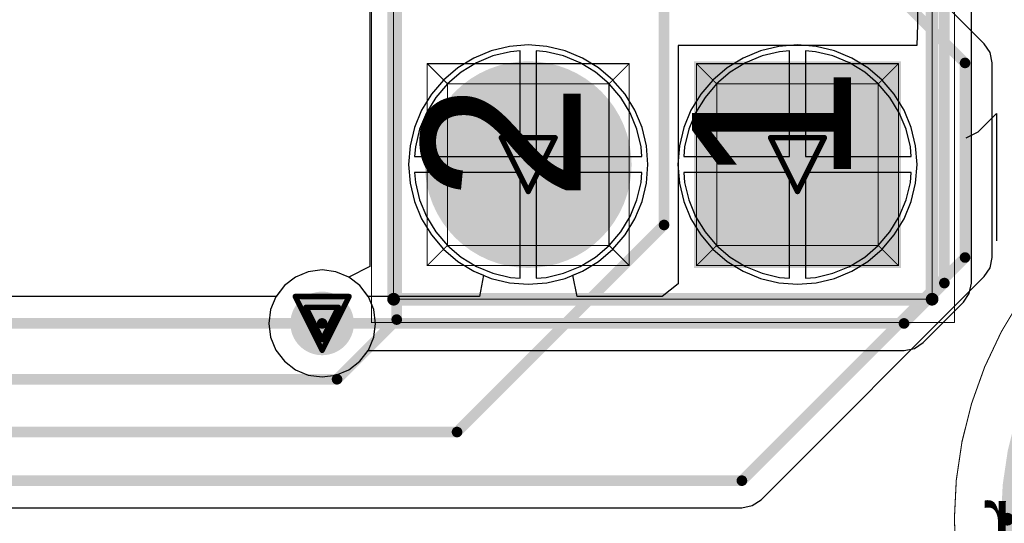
# Model space of a CAD drawing. Header units: millimetres. Extents: x 138 to 555, y 26 to 334.
# Tile 61 of 256: x 351.25 to 360.54, y 66.47 to 71.22. Entities that reach past the tile are written whole.
import ezdxf

# ---------------------------------------------------------------- set-up
doc = ezdxf.new("R2010")
doc.units = ezdxf.units.MM
for name, color, linetype in [('BottomLayer', 5, 'Continuous'), ('BottomOverlay', 54, 'Continuous'), ('BottomSolder', 6, 'Continuous'), ('DrillDrawing', 1, 'Continuous'), ('Mechanical20', 56, 'Continuous'), ('Mechanical21', 56, 'Continuous'), ('Mechanical27', 56, 'Continuous'), ('Mechanical30', 56, 'Continuous'), ('MidLayer1', 16, 'Continuous'), ('MidLayer2', 76, 'Continuous'), ('MidLayer3', 90, 'Continuous'), ('MidLayer4', 156, 'Continuous'), ('MultiLayer', 9, 'Continuous'), ('PadHoleLayer', 156, 'Continuous'), ('TopLayer', 1, 'Continuous'), ('TopOverlay', 2, 'Continuous'), ('TopSolder', 216, 'Continuous'), ('ViaHoleLayer', 16, 'Continuous')]:
    doc.layers.add(name, color=color, linetype=linetype)

# ---------------------------------------------------------------- blocks, each defined once
blk = doc.blocks.new('PTH_M1261_3005_N_3P5X6_M3_H14_B_489')
at = {"layer": 'BottomLayer', "const_width": 3}
blk.add_lwpolyline([(-1.5, 0, 1), (1.5, 0, 1)], format="xyb", close=True, dxfattribs=at)
at = {"layer": 'BottomOverlay'}
for points, const_width in [([(3.25, 0, 1), (-3.25, 0, 1)], 0.12), ([(-3.28, 0, 1), (-3.22, 0, 1)], 0.06), ([(3.22, 0, 1), (3.28, 0, 1)], 0.06)]:
    blk.add_lwpolyline(points, format="xyb", close=True, dxfattribs=dict(at, const_width=const_width))
at = {"layer": 'BottomSolder', "const_width": 3.05}
blk.add_lwpolyline([(-1.525, 0, 1), (1.525, 0, 1)], format="xyb", close=True, dxfattribs=at)
at = {"layer": 'Mechanical21'}
for points, const_width in [([(3.75, 0, 1), (-3.75, 0, 1)], 0.01), ([(-3.7525, 0, 1), (-3.7475, 0, 1)], 0.005), ([(3.7475, 0, 1), (3.7525, 0, 1)], 0.005)]:
    blk.add_lwpolyline(points, format="xyb", close=True, dxfattribs=dict(at, const_width=const_width))
at = {"layer": 'Mechanical30'}
for points, const_width in [([(2.5005, 0, 1), (-2.5005, 0, 1)], 0.01), ([(2.25, 0, 1), (-2.25, 0, 1)], 0.01), ([(-0.9525, 2.25, 1), (-0.9475, 2.25, 1)], 0.005), ([(-0.9525, 2.25, 1), (-0.9475, 2.25, 1)], 0.005), ([(0.9475, 2.25, 1), (0.9525, 2.25, 1)], 0.005), ([(0.9475, 2.25, 1), (0.9525, 2.25, 1)], 0.005), ([(-2.2525, 0.95, 1), (-2.2475, 0.95, 1)], 0.005), ([(-2.2525, 0.95, 1), (-2.2475, 0.95, 1)], 0.005), ([(2.2475, 0.95, 1), (2.2525, 0.95, 1)], 0.005), ([(2.2475, 0.95, 1), (2.2525, 0.95, 1)], 0.005), ([(-2.503, 0, 1), (-2.498, 0, 1)], 0.005), ([(-2.2525, 0, 1), (-2.2475, 0, 1)], 0.005), ([(2.2475, 0, 1), (2.2525, 0, 1)], 0.005), ([(2.498, 0, 1), (2.503, 0, 1)], 0.005), ([(-2.2525, -0.95, 1), (-2.2475, -0.95, 1)], 0.005), ([(-2.2525, -0.95, 1), (-2.2475, -0.95, 1)], 0.005), ([(2.2475, -0.95, 1), (2.2525, -0.95, 1)], 0.005), ([(2.2475, -0.95, 1), (2.2525, -0.95, 1)], 0.005), ([(-0.9525, -2.25, 1), (-0.9475, -2.25, 1)], 0.005), ([(-0.9525, -2.25, 1), (-0.9475, -2.25, 1)], 0.005), ([(-0.0025, -2.25, 1), (0.0025, -2.25, 1)], 0.005), ([(-0.0025, -2.25, 1), (0.0025, -2.25, 1)], 0.005), ([(0.9475, -2.25, 1), (0.9525, -2.25, 1)], 0.005), ([(0.9475, -2.25, 1), (0.9525, -2.25, 1)], 0.005)]:
    blk.add_lwpolyline(points, format="xyb", close=True, dxfattribs=dict(at, const_width=const_width))
at = {"layer": 'Mechanical30', "const_width": 0.01}
for points in [[(-0.95, 2.25), (-2.25, 0.95)], [(0.95, 2.25), (-0.95, 2.25)], [(2.25, 0.95), (0.95, 2.25)], [(-2.25, 0.95), (-2.25, -0.95)], [(2.25, 0.95), (2.25, -0.95)], [(-0.95, -2.25), (-2.25, -0.95)], [(2.25, -0.95), (0.95, -2.25)], [(0, -2.25), (-0.95, -2.25)], [(0.95, -2.25), (0, -2.25)]]:
    blk.add_lwpolyline(points, dxfattribs=at)
at = {"layer": 'MidLayer1', "const_width": 3}
blk.add_lwpolyline([(-1.5, 0, 1), (1.5, 0, 1)], format="xyb", close=True, dxfattribs=at)
at = {"layer": 'MidLayer2', "const_width": 3}
blk.add_lwpolyline([(-1.5, 0, 1), (1.5, 0, 1)], format="xyb", close=True, dxfattribs=at)
at = {"layer": 'MidLayer3', "const_width": 3}
blk.add_lwpolyline([(-1.5, 0, 1), (1.5, 0, 1)], format="xyb", close=True, dxfattribs=at)
at = {"layer": 'MidLayer4', "const_width": 3}
blk.add_lwpolyline([(-1.5, 0, 1), (1.5, 0, 1)], format="xyb", close=True, dxfattribs=at)
at = {"layer": 'MultiLayer', "const_width": 3}
blk.add_lwpolyline([(-1.5, 0, 1), (1.5, 0, 1)], format="xyb", close=True, dxfattribs=at)
at = {"layer": 'PadHoleLayer', "const_width": 1.75}
blk.add_lwpolyline([(-0.875, 0, 1), (0.875, 0, 1)], format="xyb", close=True, dxfattribs=at)
at = {"layer": 'TopLayer', "const_width": 3}
blk.add_lwpolyline([(-1.5, 0, 1), (1.5, 0, 1)], format="xyb", close=True, dxfattribs=at)
at = {"layer": 'TopSolder', "const_width": 3.05}
blk.add_lwpolyline([(-1.525, 0, 1), (1.525, 0, 1)], format="xyb", close=True, dxfattribs=at)
blk = doc.blocks.new('CON_SAMTEC_TSW_120_07_G_D_933')
at = {"layer": 'BottomLayer', "const_width": 0.925}
blk.add_lwpolyline([(-24.5925, 1.27, 1), (-23.6675, 1.27, 1)], format="xyb", close=True, dxfattribs=at)
at = {"layer": 'BottomLayer'}
blk.add_solid([(-25.055, -2.195), (-23.205, -2.195), (-25.055, -0.345), (-23.205, -0.345)], dxfattribs=at)
at = {"layer": 'BottomSolder', "const_width": 0.975}
blk.add_lwpolyline([(-24.6175, 1.27, 1), (-23.6425, 1.27, 1)], format="xyb", close=True, dxfattribs=at)
at = {"layer": 'BottomSolder'}
blk.add_solid([(-25.105, -2.245), (-23.155, -2.245), (-25.105, -0.295), (-23.155, -0.295)], dxfattribs=at)
at = {"layer": 'Mechanical20', "const_width": 0.01}
for points in [[(-25.62, 2.75), (-25.62, -2.75)], [(-25.62, 2.75), (25.62, 2.75)], [(-25.62, -2.75), (25.62, -2.75)]]:
    blk.add_lwpolyline(points, dxfattribs=at)
at = {"layer": 'Mechanical20', "const_width": 0.005}
for points in [[(-25.6225, 2.75, 1), (-25.6175, 2.75, 1)], [(-25.6225, 2.75, 1), (-25.6175, 2.75, 1)], [(-25.6225, -2.75, 1), (-25.6175, -2.75, 1)], [(-25.6225, -2.75, 1), (-25.6175, -2.75, 1)]]:
    blk.add_lwpolyline(points, format="xyb", close=True, dxfattribs=at)
at = {"layer": 'Mechanical27', "const_width": 0.01}
for points in [[(-25.4, 2.54), (25.4, 2.54)], [(-25.4, 2.54), (-25.4, -2.54)], [(-25.0825, 2.2225), (-25.0825, 0.3175)], [(-25.0825, 2.2225), (-23.1775, 2.2225)], [(-25.0825, 2.2225), (-24.892, 2.032)], [(-23.1775, 2.2225), (-23.368, 2.032)], [(-23.1775, 2.2225), (-23.1775, 0.3175)], [(-24.892, 2.032), (-23.368, 2.032)], [(-24.892, 2.032), (-24.892, 0.508)], [(-23.368, 2.032), (-23.368, 0.508)], [(-24.892, 0.508), (-25.0825, 0.3175)], [(-24.892, 0.508), (-23.368, 0.508)], [(-23.368, 0.508), (-23.1775, 0.3175)], [(-25.0825, 0.3175), (-23.1775, 0.3175)], [(-25.0825, -0.3175), (-24.892, -0.508)], [(-25.0825, -0.3175), (-23.1775, -0.3175)], [(-25.0825, -0.3175), (-25.0825, -2.2225)], [(-23.1775, -0.3175), (-23.368, -0.508)], [(-23.1775, -0.3175), (-23.1775, -2.2225)], [(-24.892, -0.508), (-24.892, -2.032)], [(-24.892, -0.508), (-23.368, -0.508)], [(-23.368, -0.508), (-23.368, -2.032)], [(-24.892, -2.032), (-25.0825, -2.2225)], [(-24.892, -2.032), (-23.368, -2.032)], [(-23.368, -2.032), (-23.1775, -2.2225)], [(-25.0825, -2.2225), (-23.1775, -2.2225)], [(-25.4, -2.54), (25.4, -2.54)]]:
    blk.add_lwpolyline(points, dxfattribs=at)
at = {"layer": 'Mechanical27', "const_width": 0.005}
for points in [[(-25.4025, 2.54, 1), (-25.3975, 2.54, 1)], [(-25.4025, 2.54, 1), (-25.3975, 2.54, 1)], [(-25.085, 2.2225, 1), (-25.08, 2.2225, 1)], [(-25.085, 2.2225, 1), (-25.08, 2.2225, 1)], [(-25.085, 2.2225, 1), (-25.08, 2.2225, 1)], [(-23.18, 2.2225, 1), (-23.175, 2.2225, 1)], [(-23.18, 2.2225, 1), (-23.175, 2.2225, 1)], [(-23.18, 2.2225, 1), (-23.175, 2.2225, 1)], [(-24.8945, 2.032, 1), (-24.8895, 2.032, 1)], [(-24.8945, 2.032, 1), (-24.8895, 2.032, 1)], [(-24.8945, 2.032, 1), (-24.8895, 2.032, 1)], [(-23.3705, 2.032, 1), (-23.3655, 2.032, 1)], [(-23.3705, 2.032, 1), (-23.3655, 2.032, 1)], [(-23.3705, 2.032, 1), (-23.3655, 2.032, 1)], [(-24.8945, 0.508, 1), (-24.8895, 0.508, 1)], [(-24.8945, 0.508, 1), (-24.8895, 0.508, 1)], [(-24.8945, 0.508, 1), (-24.8895, 0.508, 1)], [(-23.3705, 0.508, 1), (-23.3655, 0.508, 1)], [(-23.3705, 0.508, 1), (-23.3655, 0.508, 1)], [(-23.3705, 0.508, 1), (-23.3655, 0.508, 1)], [(-25.085, 0.3175, 1), (-25.08, 0.3175, 1)], [(-25.085, 0.3175, 1), (-25.08, 0.3175, 1)], [(-25.085, 0.3175, 1), (-25.08, 0.3175, 1)], [(-23.18, 0.3175, 1), (-23.175, 0.3175, 1)], [(-23.18, 0.3175, 1), (-23.175, 0.3175, 1)], [(-23.18, 0.3175, 1), (-23.175, 0.3175, 1)], [(-25.085, -0.3175, 1), (-25.08, -0.3175, 1)], [(-25.085, -0.3175, 1), (-25.08, -0.3175, 1)], [(-25.085, -0.3175, 1), (-25.08, -0.3175, 1)], [(-23.18, -0.3175, 1), (-23.175, -0.3175, 1)], [(-23.18, -0.3175, 1), (-23.175, -0.3175, 1)], [(-23.18, -0.3175, 1), (-23.175, -0.3175, 1)], [(-24.8945, -0.508, 1), (-24.8895, -0.508, 1)], [(-24.8945, -0.508, 1), (-24.8895, -0.508, 1)], [(-24.8945, -0.508, 1), (-24.8895, -0.508, 1)], [(-23.3705, -0.508, 1), (-23.3655, -0.508, 1)], [(-23.3705, -0.508, 1), (-23.3655, -0.508, 1)], [(-23.3705, -0.508, 1), (-23.3655, -0.508, 1)], [(-24.8945, -2.032, 1), (-24.8895, -2.032, 1)], [(-24.8945, -2.032, 1), (-24.8895, -2.032, 1)], [(-24.8945, -2.032, 1), (-24.8895, -2.032, 1)], [(-23.3705, -2.032, 1), (-23.3655, -2.032, 1)], [(-23.3705, -2.032, 1), (-23.3655, -2.032, 1)], [(-23.3705, -2.032, 1), (-23.3655, -2.032, 1)], [(-25.085, -2.2225, 1), (-25.08, -2.2225, 1)], [(-25.085, -2.2225, 1), (-25.08, -2.2225, 1)], [(-25.085, -2.2225, 1), (-25.08, -2.2225, 1)], [(-23.18, -2.2225, 1), (-23.175, -2.2225, 1)], [(-23.18, -2.2225, 1), (-23.175, -2.2225, 1)], [(-23.18, -2.2225, 1), (-23.175, -2.2225, 1)], [(-25.4025, -2.54, 1), (-25.3975, -2.54, 1)], [(-25.4025, -2.54, 1), (-25.3975, -2.54, 1)]]:
    blk.add_lwpolyline(points, format="xyb", close=True, dxfattribs=at)
at = {"layer": 'MidLayer1', "const_width": 0.925}
for points in [[(-24.5925, 1.27, 1), (-23.6675, 1.27, 1)], [(-24.5925, -1.27, 1), (-23.6675, -1.27, 1)]]:
    blk.add_lwpolyline(points, format="xyb", close=True, dxfattribs=at)
at = {"layer": 'MidLayer2', "const_width": 0.925}
for points in [[(-24.5925, 1.27, 1), (-23.6675, 1.27, 1)], [(-24.5925, -1.27, 1), (-23.6675, -1.27, 1)]]:
    blk.add_lwpolyline(points, format="xyb", close=True, dxfattribs=at)
at = {"layer": 'MidLayer3', "const_width": 0.925}
for points in [[(-24.5925, 1.27, 1), (-23.6675, 1.27, 1)], [(-24.5925, -1.27, 1), (-23.6675, -1.27, 1)]]:
    blk.add_lwpolyline(points, format="xyb", close=True, dxfattribs=at)
at = {"layer": 'MidLayer4', "const_width": 0.925}
for points in [[(-24.5925, 1.27, 1), (-23.6675, 1.27, 1)], [(-24.5925, -1.27, 1), (-23.6675, -1.27, 1)]]:
    blk.add_lwpolyline(points, format="xyb", close=True, dxfattribs=at)
at = {"layer": 'MultiLayer', "const_width": 0.925}
blk.add_lwpolyline([(-24.5925, 1.27, 1), (-23.6675, 1.27, 1)], format="xyb", close=True, dxfattribs=at)
at = {"layer": 'PadHoleLayer', "const_width": 0.5}
for points in [[(-24.38, 1.27, 1), (-23.88, 1.27, 1)], [(-24.38, -1.27, 1), (-23.88, -1.27, 1)]]:
    blk.add_lwpolyline(points, format="xyb", close=True, dxfattribs=at)
at = {"layer": 'TopLayer', "const_width": 0.925}
blk.add_lwpolyline([(-24.5925, 1.27, 1), (-23.6675, 1.27, 1)], format="xyb", close=True, dxfattribs=at)
at = {"layer": 'TopLayer'}
blk.add_solid([(-25.055, -2.195), (-23.205, -2.195), (-25.055, -0.345), (-23.205, -0.345)], dxfattribs=at)
at = {"layer": 'TopOverlay'}
for p, q in [((-23.877, -2.8605), (-23.8199, -2.9748)), ((-23.8199, -2.9748), (-23.6485, -3.1462)), ((-23.6485, -3.1462), (-24.8482, -3.1462))]:
    blk.add_line(p, q, dxfattribs=at)
at = {"layer": 'TopOverlay', "const_width": 0.12}
for points in [[(-25.4, 2.54), (25.4, 2.54)], [(-25.4, 2.54), (-25.4, -2.54)], [(-25.4, -2.54), (25.4, -2.54)]]:
    blk.add_lwpolyline(points, dxfattribs=at)
at = {"layer": 'TopOverlay', "const_width": 0.06}
for points in [[(-25.43, 2.54, 1), (-25.37, 2.54, 1)], [(-25.43, 2.54, 1), (-25.37, 2.54, 1)], [(-25.43, -2.54, 1), (-25.37, -2.54, 1)], [(-25.43, -2.54, 1), (-25.37, -2.54, 1)]]:
    blk.add_lwpolyline(points, format="xyb", close=True, dxfattribs=at)
at = {"layer": 'TopSolder', "const_width": 0.975}
blk.add_lwpolyline([(-24.6175, 1.27, 1), (-23.6425, 1.27, 1)], format="xyb", close=True, dxfattribs=at)
at = {"layer": 'TopSolder'}
blk.add_solid([(-25.105, -2.245), (-23.155, -2.245), (-25.105, -0.295), (-23.155, -0.295)], dxfattribs=at)
at = {"layer": 'Mechanical27'}
for s, p in [('2', (-24.475, 0.775)), ('1', (-24.325, -1.775))]:
    blk.add_text(s, height=1.5, dxfattribs=at).set_placement(p)

msp = doc.modelspace()

# ---------------------------------------------------------------- linework, layer by layer
at = {"layer": 'BottomLayer'}
for p, q in [((360.231, 68.7349), (360.231, 81.1668)), ((359.7212, 71.7017), (359.7212, 71.175)), ((359.7212, 71.175), (359.7155, 70.9774)), ((355.8739, 70.967), (355.7017, 70.9256)), ((356.0505, 70.9809), (355.8739, 70.967)), ((356.227, 70.967), (356.0505, 70.9809)), ((356.3992, 70.9256), (356.227, 70.967)), ((359.7155, 70.9774), (357.4655, 70.9774)), ((357.4655, 70.9774), (357.4655, 68.7274)), ((355.7017, 70.9256), (355.5381, 70.8579)), ((356.5628, 70.8579), (356.3992, 70.9256)), ((355.5381, 70.8579), (355.3872, 70.7653)), ((356.7138, 70.7653), (356.5628, 70.8579)), ((355.3872, 70.7653), (355.2525, 70.6503)), ((356.8484, 70.6503), (356.7138, 70.7653)), ((355.2525, 70.6503), (355.1375, 70.5157)), ((356.9634, 70.5157), (356.8484, 70.6503)), ((355.1375, 70.5157), (355.045, 70.3647)), ((357.0559, 70.3647), (356.9634, 70.5157)), ((355.045, 70.3647), (354.9772, 70.2011)), ((357.1237, 70.2011), (357.0559, 70.3647)), ((354.9772, 70.2011), (354.9359, 70.0289)), ((357.165, 70.0289), (357.1237, 70.2011)), ((354.9359, 70.0289), (354.922, 69.8524)), ((357.1789, 69.8524), (357.165, 70.0289)), ((354.922, 69.8524), (354.9359, 69.6759)), ((357.165, 69.6759), (357.1789, 69.8524)), ((354.9359, 69.6759), (354.9772, 69.5037)), ((357.1237, 69.5037), (357.165, 69.6759)), ((354.9772, 69.5037), (355.045, 69.3401)), ((357.0559, 69.3401), (357.1237, 69.5037)), ((355.045, 69.3401), (355.1375, 69.1891)), ((356.9634, 69.1891), (357.0559, 69.3401)), ((355.1375, 69.1891), (355.2525, 69.0544)), ((356.8484, 69.0544), (356.9634, 69.1891)), ((355.2525, 69.0544), (355.3872, 68.9394)), ((356.7138, 68.9394), (356.8484, 69.0544)), ((355.3872, 68.9394), (355.5381, 68.8469)), ((356.5628, 68.8469), (356.7138, 68.9394)), ((353.9757, 68.8413), (353.854, 68.7909)), ((354.1062, 68.8585), (353.9757, 68.8413)), ((354.2367, 68.8413), (354.1062, 68.8585)), ((354.3584, 68.7909), (354.2367, 68.8413)), ((355.5381, 68.8469), (355.6295, 68.8091)), ((356.4714, 68.8091), (356.5628, 68.8469)), ((353.854, 68.7909), (353.7496, 68.7108)), ((354.4628, 68.7108), (354.3584, 68.7909)), ((355.6295, 68.8091), (355.5897, 68.6091)), ((356.5112, 68.6091), (356.4714, 68.8091)), ((353.7496, 68.7108), (353.6695, 68.6063)), ((354.5409, 68.6091), (354.4628, 68.7108)), ((357.4655, 68.7274), (357.3145, 68.6091)), ((360.2116, 68.6374), (360.231, 68.7349)), ((353.6695, 68.6063), (353.6191, 68.4847)), ((355.5897, 68.6091), (354.5409, 68.6091)), ((357.3145, 68.6091), (356.5112, 68.6091)), ((359.7756, 68.1739), (360.1563, 68.5547)), ((360.1563, 68.5547), (360.2116, 68.6374)), ((353.6191, 68.4847), (353.6019, 68.3542)), ((353.6019, 68.3542), (353.6191, 68.2237)), ((353.6191, 68.2237), (353.6695, 68.102)), ((353.6695, 68.102), (353.7496, 67.9976)), ((354.4628, 67.9976), (354.5409, 68.0993)), ((354.5409, 68.0993), (359.5954, 68.0993)), ((359.5954, 68.0993), (359.6929, 68.1187)), ((359.6929, 68.1187), (359.7756, 68.1739)), ((353.7496, 67.9976), (353.854, 67.9174)), ((354.3584, 67.9174), (354.4628, 67.9976)), ((353.854, 67.9174), (353.9757, 67.867)), ((354.2367, 67.867), (354.3584, 67.9174)), ((353.9757, 67.867), (354.1062, 67.8499)), ((354.1062, 67.8499), (354.2367, 67.867))]:
    msp.add_line(p, q, dxfattribs=at)
at = {"layer": 'BottomLayer', "const_width": 0.1}
for points in [[(359.9761, 68.7349), (359.9761, 81.1668)], [(359.5954, 68.3542), (359.9761, 68.7349)], [(354.1062, 68.3542), (359.5954, 68.3542)]]:
    msp.add_lwpolyline(points, dxfattribs=at)
at = {"layer": 'BottomLayer'}
for points, const_width in [([(359.9511, 68.7349, 1), (360.0011, 68.7349, 1)], 0.05), ([(359.9511, 68.7349, 1), (360.0011, 68.7349, 1)], 0.05), ([(353.9562, 68.3542, 1), (354.2562, 68.3542, 1)], 0.3), ([(354.0812, 68.3542, 1), (354.1312, 68.3542, 1)], 0.05), ([(359.5704, 68.3542, 1), (359.6204, 68.3542, 1)], 0.05), ([(359.5704, 68.3542, 1), (359.6204, 68.3542, 1)], 0.05)]:
    msp.add_lwpolyline(points, format="xyb", close=True, dxfattribs=dict(at, const_width=const_width))
at = {"layer": 'DrillDrawing', "const_width": 0.0508}
for points in [[(355.7965, 70.1064), (356.3045, 70.1064)], [(355.7965, 70.1064), (356.0505, 69.5984)], [(356.0505, 69.5984), (356.3045, 70.1064)], [(358.3365, 70.1064), (358.8445, 70.1064)], [(358.3365, 70.1064), (358.5905, 69.5984)], [(358.5905, 69.5984), (358.8445, 70.1064)], [(353.8522, 68.6082), (354.3602, 68.6082)], [(353.8522, 68.6082), (354.1062, 68.1002)], [(354.1062, 68.1002), (354.3602, 68.6082)], [(353.9538, 68.5066), (354.2586, 68.5066)], [(353.9538, 68.5066), (354.1062, 68.2018)], [(354.1062, 68.2018), (354.2586, 68.5066)]]:
    msp.add_lwpolyline(points, dxfattribs=at)
at = {"layer": 'DrillDrawing', "const_width": 0.0254}
for points in [[(355.7838, 70.1064, 1), (355.8092, 70.1064, 1)], [(355.7838, 70.1064, 1), (355.8092, 70.1064, 1)], [(356.2918, 70.1064, 1), (356.3172, 70.1064, 1)], [(356.2918, 70.1064, 1), (356.3172, 70.1064, 1)], [(358.3238, 70.1064, 1), (358.3492, 70.1064, 1)], [(358.3238, 70.1064, 1), (358.3492, 70.1064, 1)], [(358.8318, 70.1064, 1), (358.8572, 70.1064, 1)], [(358.8318, 70.1064, 1), (358.8572, 70.1064, 1)], [(356.0378, 69.5984, 1), (356.0632, 69.5984, 1)], [(356.0378, 69.5984, 1), (356.0632, 69.5984, 1)], [(358.5778, 69.5984, 1), (358.6032, 69.5984, 1)], [(358.5778, 69.5984, 1), (358.6032, 69.5984, 1)], [(353.8395, 68.6082, 1), (353.8649, 68.6082, 1)], [(353.8395, 68.6082, 1), (353.8649, 68.6082, 1)], [(354.3475, 68.6082, 1), (354.3729, 68.6082, 1)], [(354.3475, 68.6082, 1), (354.3729, 68.6082, 1)], [(353.9411, 68.5066, 1), (353.9665, 68.5066, 1)], [(353.9411, 68.5066, 1), (353.9665, 68.5066, 1)], [(354.2459, 68.5066, 1), (354.2713, 68.5066, 1)], [(354.2459, 68.5066, 1), (354.2713, 68.5066, 1)], [(354.0935, 68.2018, 1), (354.1189, 68.2018, 1)], [(354.0935, 68.2018, 1), (354.1189, 68.2018, 1)], [(354.0935, 68.1002, 1), (354.1189, 68.1002, 1)], [(354.0935, 68.1002, 1), (354.1189, 68.1002, 1)]]:
    msp.add_lwpolyline(points, format="xyb", close=True, dxfattribs=at)
at = {"layer": 'MidLayer1'}
for p, q in [((358.4139, 70.967), (358.2417, 70.9256)), ((358.5905, 70.9809), (358.4139, 70.967)), ((358.767, 70.967), (358.5905, 70.9809)), ((358.9392, 70.9256), (358.767, 70.967)), ((355.7172, 70.8779), (355.5609, 70.8132)), ((355.8818, 70.9174), (355.7172, 70.8779)), ((355.9755, 70.9248), (355.8818, 70.9174)), ((355.9755, 69.9274), (355.9755, 70.9248)), ((356.2191, 70.9174), (356.1255, 70.9248)), ((356.1255, 70.9248), (356.1255, 69.9274)), ((356.3837, 70.8779), (356.2191, 70.9174)), ((356.54, 70.8132), (356.3837, 70.8779)), ((358.2417, 70.9256), (358.0781, 70.8579)), ((359.1028, 70.8579), (358.9392, 70.9256)), ((355.5609, 70.8132), (355.4166, 70.7248)), ((356.6843, 70.7248), (356.54, 70.8132)), ((358.0781, 70.8579), (357.9272, 70.7653)), ((359.2538, 70.7653), (359.1028, 70.8579)), ((355.4166, 70.7248), (355.288, 70.6149)), ((356.8129, 70.6149), (356.6843, 70.7248)), ((357.9272, 70.7653), (357.7925, 70.6503)), ((359.3884, 70.6503), (359.2538, 70.7653)), ((355.288, 70.6149), (355.1781, 70.4862)), ((356.9228, 70.4862), (356.8129, 70.6149)), ((357.7925, 70.6503), (357.6775, 70.5157)), ((359.5034, 70.5157), (359.3884, 70.6503)), ((357.6775, 70.5157), (357.585, 70.3647)), ((359.5959, 70.3647), (359.5034, 70.5157)), ((355.1781, 70.4862), (355.0897, 70.3419)), ((357.0112, 70.3419), (356.9228, 70.4862)), ((355.0897, 70.3419), (355.0249, 70.1856)), ((357.076, 70.1856), (357.0112, 70.3419)), ((357.585, 70.3647), (357.5172, 70.2011)), ((359.6637, 70.2011), (359.5959, 70.3647)), ((355.0249, 70.1856), (354.9854, 70.0211)), ((357.1155, 70.0211), (357.076, 70.1856)), ((357.5172, 70.2011), (357.4759, 70.0289)), ((359.705, 70.0289), (359.6637, 70.2011)), ((354.9854, 70.0211), (354.978, 69.9274)), ((357.1229, 69.9274), (357.1155, 70.0211)), ((357.4759, 70.0289), (357.462, 69.8524)), ((359.7189, 69.8524), (359.705, 70.0289)), ((354.978, 69.9274), (355.9755, 69.9274)), ((356.1255, 69.9274), (357.1229, 69.9274)), ((357.462, 69.8524), (357.4759, 69.6759)), ((359.705, 69.6759), (359.7189, 69.8524)), ((355.9755, 69.7774), (354.978, 69.7774)), ((354.978, 69.7774), (354.9854, 69.6837)), ((355.9755, 68.78), (355.9755, 69.7774)), ((357.1229, 69.7774), (356.1255, 69.7774)), ((356.1255, 69.7774), (356.1255, 68.78)), ((357.1155, 69.6837), (357.1229, 69.7774)), ((354.9854, 69.6837), (355.0249, 69.5192)), ((357.076, 69.5192), (357.1155, 69.6837)), ((357.4759, 69.6759), (357.5172, 69.5037)), ((359.6637, 69.5037), (359.705, 69.6759)), ((355.0249, 69.5192), (355.0897, 69.3628)), ((357.0112, 69.3628), (357.076, 69.5192)), ((357.5172, 69.5037), (357.585, 69.3401)), ((359.5959, 69.3401), (359.6637, 69.5037)), ((355.0897, 69.3628), (355.1781, 69.2186)), ((356.9228, 69.2186), (357.0112, 69.3628)), ((357.585, 69.3401), (357.6775, 69.1891)), ((359.5034, 69.1891), (359.5959, 69.3401)), ((355.1781, 69.2186), (355.288, 69.0899)), ((356.8129, 69.0899), (356.9228, 69.2186)), ((357.6775, 69.1891), (357.7925, 69.0544)), ((359.3884, 69.0544), (359.5034, 69.1891)), ((355.288, 69.0899), (355.4166, 68.98)), ((356.6843, 68.98), (356.8129, 69.0899)), ((357.7925, 69.0544), (357.9272, 68.9394)), ((359.2538, 68.9394), (359.3884, 69.0544)), ((355.4166, 68.98), (355.5609, 68.8916)), ((356.54, 68.8916), (356.6843, 68.98)), ((357.9272, 68.9394), (358.0781, 68.8469)), ((359.1028, 68.8469), (359.2538, 68.9394)), ((353.9757, 68.8413), (353.854, 68.7909)), ((354.1062, 68.8585), (353.9757, 68.8413)), ((354.2367, 68.8413), (354.1062, 68.8585)), ((354.3584, 68.7909), (354.2367, 68.8413)), ((355.5609, 68.8916), (355.7172, 68.8268)), ((356.3837, 68.8268), (356.54, 68.8916)), ((358.0781, 68.8469), (358.2417, 68.7791)), ((358.9392, 68.7791), (359.1028, 68.8469)), ((353.854, 68.7909), (353.7496, 68.7108)), ((354.4628, 68.7108), (354.3584, 68.7909)), ((355.7172, 68.8268), (355.8818, 68.7873)), ((355.8818, 68.7873), (355.9755, 68.78)), ((356.1255, 68.78), (356.2191, 68.7873)), ((356.2191, 68.7873), (356.3837, 68.8268)), ((358.2417, 68.7791), (358.4139, 68.7378)), ((358.4139, 68.7378), (358.5905, 68.7239)), ((358.5905, 68.7239), (358.767, 68.7378)), ((358.767, 68.7378), (358.9392, 68.7791)), ((353.7496, 68.7108), (353.6695, 68.6063)), ((354.543, 68.6063), (354.4628, 68.7108)), ((353.6695, 68.6063), (353.6191, 68.4847)), ((354.5933, 68.4847), (354.543, 68.6063)), ((353.6191, 68.4847), (353.6019, 68.3542)), ((354.6105, 68.3542), (354.5933, 68.4847)), ((353.6019, 68.3542), (353.6191, 68.2237)), ((354.5933, 68.2237), (354.6105, 68.3542)), ((353.6191, 68.2237), (353.6695, 68.102)), ((354.543, 68.102), (354.5933, 68.2237)), ((353.6695, 68.102), (353.7496, 67.9976)), ((354.4628, 67.9976), (354.543, 68.102)), ((353.7496, 67.9976), (353.854, 67.9174)), ((354.3584, 67.9174), (354.4628, 67.9976)), ((353.854, 67.9174), (353.9757, 67.867)), ((354.2367, 67.867), (354.3584, 67.9174)), ((353.9757, 67.867), (354.1062, 67.8499)), ((354.1062, 67.8499), (354.2367, 67.867))]:
    msp.add_line(p, q, dxfattribs=at)
at = {"layer": 'MidLayer1', "const_width": 0.3}
msp.add_lwpolyline([(353.9562, 68.3542, 1), (354.2562, 68.3542, 1)], format="xyb", close=True, dxfattribs=at)
at = {"layer": 'MidLayer2'}
for p, q in [((355.8739, 70.967), (355.7017, 70.9256)), ((356.0505, 70.9809), (355.8739, 70.967)), ((356.227, 70.967), (356.0505, 70.9809)), ((356.3992, 70.9256), (356.227, 70.967)), ((358.4139, 70.967), (358.2417, 70.9256)), ((358.5905, 70.9809), (358.4139, 70.967)), ((358.767, 70.967), (358.5905, 70.9809)), ((358.9392, 70.9256), (358.767, 70.967)), ((355.7017, 70.9256), (355.5381, 70.8579)), ((356.5628, 70.8579), (356.3992, 70.9256)), ((358.2417, 70.9256), (358.0781, 70.8579)), ((359.1028, 70.8579), (358.9392, 70.9256)), ((355.5381, 70.8579), (355.3872, 70.7653)), ((356.7138, 70.7653), (356.5628, 70.8579)), ((358.0781, 70.8579), (357.9272, 70.7653)), ((359.2538, 70.7653), (359.1028, 70.8579)), ((355.3872, 70.7653), (355.2525, 70.6503)), ((356.8484, 70.6503), (356.7138, 70.7653)), ((357.9272, 70.7653), (357.7925, 70.6503)), ((359.3884, 70.6503), (359.2538, 70.7653)), ((355.2525, 70.6503), (355.1375, 70.5157)), ((356.9634, 70.5157), (356.8484, 70.6503)), ((357.7925, 70.6503), (357.6775, 70.5157)), ((359.5034, 70.5157), (359.3884, 70.6503)), ((355.1375, 70.5157), (355.045, 70.3647)), ((357.0559, 70.3647), (356.9634, 70.5157)), ((357.6775, 70.5157), (357.585, 70.3647)), ((359.5959, 70.3647), (359.5034, 70.5157)), ((355.045, 70.3647), (354.9772, 70.2011)), ((357.1237, 70.2011), (357.0559, 70.3647)), ((357.585, 70.3647), (357.5172, 70.2011)), ((359.6637, 70.2011), (359.5959, 70.3647)), ((354.9772, 70.2011), (354.9359, 70.0289)), ((357.165, 70.0289), (357.1237, 70.2011)), ((357.5172, 70.2011), (357.4759, 70.0289)), ((359.705, 70.0289), (359.6637, 70.2011)), ((354.9359, 70.0289), (354.922, 69.8524)), ((357.1789, 69.8524), (357.165, 70.0289)), ((357.4759, 70.0289), (357.462, 69.8524)), ((359.7189, 69.8524), (359.705, 70.0289)), ((354.922, 69.8524), (354.9359, 69.6759)), ((357.165, 69.6759), (357.1789, 69.8524)), ((357.462, 69.8524), (357.4759, 69.6759)), ((359.705, 69.6759), (359.7189, 69.8524)), ((354.9359, 69.6759), (354.9772, 69.5037)), ((357.1237, 69.5037), (357.165, 69.6759)), ((357.4759, 69.6759), (357.5172, 69.5037)), ((359.6637, 69.5037), (359.705, 69.6759)), ((354.9772, 69.5037), (355.045, 69.3401)), ((357.0559, 69.3401), (357.1237, 69.5037)), ((357.5172, 69.5037), (357.585, 69.3401)), ((359.5959, 69.3401), (359.6637, 69.5037)), ((355.045, 69.3401), (355.1375, 69.1891)), ((356.9634, 69.1891), (357.0559, 69.3401)), ((357.585, 69.3401), (357.6775, 69.1891)), ((359.5034, 69.1891), (359.5959, 69.3401)), ((355.1375, 69.1891), (355.2525, 69.0544)), ((356.8484, 69.0544), (356.9634, 69.1891)), ((357.6775, 69.1891), (357.7925, 69.0544)), ((359.3884, 69.0544), (359.5034, 69.1891)), ((355.2525, 69.0544), (355.3872, 68.9394)), ((356.7138, 68.9394), (356.8484, 69.0544)), ((357.7925, 69.0544), (357.9272, 68.9394)), ((359.2538, 68.9394), (359.3884, 69.0544)), ((355.3872, 68.9394), (355.5381, 68.8469)), ((356.5628, 68.8469), (356.7138, 68.9394)), ((357.9272, 68.9394), (358.0781, 68.8469)), ((359.1028, 68.8469), (359.2538, 68.9394)), ((353.9757, 68.8413), (353.854, 68.7909)), ((354.1062, 68.8585), (353.9757, 68.8413)), ((354.2367, 68.8413), (354.1062, 68.8585)), ((354.3584, 68.7909), (354.2367, 68.8413)), ((355.5381, 68.8469), (355.7017, 68.7791)), ((356.3992, 68.7791), (356.5628, 68.8469)), ((358.0781, 68.8469), (358.2417, 68.7791)), ((358.9392, 68.7791), (359.1028, 68.8469)), ((353.854, 68.7909), (353.7496, 68.7108)), ((354.4628, 68.7108), (354.3584, 68.7909)), ((355.7017, 68.7791), (355.8739, 68.7378)), ((355.8739, 68.7378), (356.0505, 68.7239)), ((356.0505, 68.7239), (356.227, 68.7378)), ((356.227, 68.7378), (356.3992, 68.7791)), ((358.2417, 68.7791), (358.4139, 68.7378)), ((358.4139, 68.7378), (358.5905, 68.7239)), ((358.5905, 68.7239), (358.767, 68.7378)), ((358.767, 68.7378), (358.9392, 68.7791)), ((353.7496, 68.7108), (353.6695, 68.6063)), ((354.543, 68.6063), (354.4628, 68.7108)), ((353.6695, 68.6063), (353.6191, 68.4847)), ((354.5933, 68.4847), (354.543, 68.6063)), ((353.6191, 68.4847), (353.6019, 68.3542)), ((354.6105, 68.3542), (354.5933, 68.4847)), ((353.6019, 68.3542), (353.6191, 68.2237)), ((354.5933, 68.2237), (354.6105, 68.3542)), ((353.6191, 68.2237), (353.6695, 68.102)), ((354.543, 68.102), (354.5933, 68.2237)), ((353.6695, 68.102), (353.7496, 67.9976)), ((354.4628, 67.9976), (354.543, 68.102)), ((353.7496, 67.9976), (353.854, 67.9174)), ((354.3584, 67.9174), (354.4628, 67.9976)), ((353.854, 67.9174), (353.9757, 67.867)), ((354.2367, 67.867), (354.3584, 67.9174)), ((353.9757, 67.867), (354.1062, 67.8499)), ((354.1062, 67.8499), (354.2367, 67.867))]:
    msp.add_line(p, q, dxfattribs=at)
at = {"layer": 'MidLayer2', "const_width": 0.3}
msp.add_lwpolyline([(353.9562, 68.3542, 1), (354.2562, 68.3542, 1)], format="xyb", close=True, dxfattribs=at)
at = {"layer": 'MidLayer3'}
for p, q in [((355.8739, 70.967), (355.7017, 70.9256)), ((356.0505, 70.9809), (355.8739, 70.967)), ((356.227, 70.967), (356.0505, 70.9809)), ((356.3992, 70.9256), (356.227, 70.967)), ((358.4139, 70.967), (358.2417, 70.9256)), ((358.5905, 70.9809), (358.4139, 70.967)), ((358.767, 70.967), (358.5905, 70.9809)), ((358.9392, 70.9256), (358.767, 70.967)), ((355.7017, 70.9256), (355.5381, 70.8579)), ((356.5628, 70.8579), (356.3992, 70.9256)), ((358.2417, 70.9256), (358.0781, 70.8579)), ((359.1028, 70.8579), (358.9392, 70.9256)), ((355.5381, 70.8579), (355.3872, 70.7653)), ((356.7138, 70.7653), (356.5628, 70.8579)), ((358.0781, 70.8579), (357.9272, 70.7653)), ((359.2538, 70.7653), (359.1028, 70.8579)), ((355.3872, 70.7653), (355.2525, 70.6503)), ((356.8484, 70.6503), (356.7138, 70.7653)), ((357.9272, 70.7653), (357.7925, 70.6503)), ((359.3884, 70.6503), (359.2538, 70.7653)), ((355.2525, 70.6503), (355.1375, 70.5157)), ((356.9634, 70.5157), (356.8484, 70.6503)), ((357.7925, 70.6503), (357.6775, 70.5157)), ((359.5034, 70.5157), (359.3884, 70.6503)), ((355.1375, 70.5157), (355.045, 70.3647)), ((357.0559, 70.3647), (356.9634, 70.5157)), ((357.6775, 70.5157), (357.585, 70.3647)), ((359.5959, 70.3647), (359.5034, 70.5157)), ((355.045, 70.3647), (354.9772, 70.2011)), ((357.1237, 70.2011), (357.0559, 70.3647)), ((357.585, 70.3647), (357.5172, 70.2011)), ((359.6637, 70.2011), (359.5959, 70.3647)), ((354.9772, 70.2011), (354.9359, 70.0289)), ((357.165, 70.0289), (357.1237, 70.2011)), ((357.5172, 70.2011), (357.4759, 70.0289)), ((359.705, 70.0289), (359.6637, 70.2011)), ((354.9359, 70.0289), (354.922, 69.8524)), ((357.1789, 69.8524), (357.165, 70.0289)), ((357.4759, 70.0289), (357.462, 69.8524)), ((359.7189, 69.8524), (359.705, 70.0289)), ((354.922, 69.8524), (354.9359, 69.6759)), ((357.165, 69.6759), (357.1789, 69.8524)), ((357.462, 69.8524), (357.4759, 69.6759)), ((359.705, 69.6759), (359.7189, 69.8524)), ((354.9359, 69.6759), (354.9772, 69.5037)), ((357.1237, 69.5037), (357.165, 69.6759)), ((357.4759, 69.6759), (357.5172, 69.5037)), ((359.6637, 69.5037), (359.705, 69.6759)), ((354.9772, 69.5037), (355.045, 69.3401)), ((357.0559, 69.3401), (357.1237, 69.5037)), ((357.5172, 69.5037), (357.585, 69.3401)), ((359.5959, 69.3401), (359.6637, 69.5037)), ((355.045, 69.3401), (355.1375, 69.1891)), ((356.9634, 69.1891), (357.0559, 69.3401)), ((357.585, 69.3401), (357.6775, 69.1891)), ((359.5034, 69.1891), (359.5959, 69.3401)), ((355.1375, 69.1891), (355.2525, 69.0544)), ((356.8484, 69.0544), (356.9634, 69.1891)), ((357.6775, 69.1891), (357.7925, 69.0544)), ((359.3884, 69.0544), (359.5034, 69.1891)), ((355.2525, 69.0544), (355.3872, 68.9394)), ((356.7138, 68.9394), (356.8484, 69.0544)), ((357.7925, 69.0544), (357.9272, 68.9394)), ((359.2538, 68.9394), (359.3884, 69.0544)), ((355.3872, 68.9394), (355.5381, 68.8469)), ((356.5628, 68.8469), (356.7138, 68.9394)), ((357.9272, 68.9394), (358.0781, 68.8469)), ((359.1028, 68.8469), (359.2538, 68.9394)), ((353.9757, 68.8413), (353.854, 68.7909)), ((354.1062, 68.8585), (353.9757, 68.8413)), ((354.2367, 68.8413), (354.1062, 68.8585)), ((354.3584, 68.7909), (354.2367, 68.8413)), ((355.5381, 68.8469), (355.7017, 68.7791)), ((356.3992, 68.7791), (356.5628, 68.8469)), ((358.0781, 68.8469), (358.2417, 68.7791)), ((358.9392, 68.7791), (359.1028, 68.8469)), ((353.854, 68.7909), (353.7496, 68.7108)), ((354.4628, 68.7108), (354.3584, 68.7909)), ((355.7017, 68.7791), (355.8739, 68.7378)), ((355.8739, 68.7378), (356.0505, 68.7239)), ((356.0505, 68.7239), (356.227, 68.7378)), ((356.227, 68.7378), (356.3992, 68.7791)), ((358.2417, 68.7791), (358.4139, 68.7378)), ((358.4139, 68.7378), (358.5905, 68.7239)), ((358.5905, 68.7239), (358.767, 68.7378)), ((358.767, 68.7378), (358.9392, 68.7791)), ((353.7496, 68.7108), (353.6695, 68.6063)), ((354.543, 68.6063), (354.4628, 68.7108)), ((353.6695, 68.6063), (353.6191, 68.4847)), ((354.5933, 68.4847), (354.543, 68.6063)), ((353.6191, 68.4847), (353.6019, 68.3542)), ((354.6105, 68.3542), (354.5933, 68.4847)), ((353.6019, 68.3542), (353.6191, 68.2237)), ((354.5933, 68.2237), (354.6105, 68.3542)), ((353.6191, 68.2237), (353.6695, 68.102)), ((354.543, 68.102), (354.5933, 68.2237)), ((353.6695, 68.102), (353.7496, 67.9976)), ((354.4628, 67.9976), (354.543, 68.102)), ((353.7496, 67.9976), (353.854, 67.9174)), ((354.3584, 67.9174), (354.4628, 67.9976)), ((353.854, 67.9174), (353.9757, 67.867)), ((354.2367, 67.867), (354.3584, 67.9174)), ((353.9757, 67.867), (354.1062, 67.8499)), ((354.1062, 67.8499), (354.2367, 67.867))]:
    msp.add_line(p, q, dxfattribs=at)
at = {"layer": 'MidLayer3', "const_width": 0.3}
msp.add_lwpolyline([(353.9562, 68.3542, 1), (354.2562, 68.3542, 1)], format="xyb", close=True, dxfattribs=at)
at = {"layer": 'MidLayer4'}
for p, q in [((355.8739, 70.967), (355.7017, 70.9256)), ((356.0505, 70.9809), (355.8739, 70.967)), ((356.227, 70.967), (356.0505, 70.9809)), ((356.3992, 70.9256), (356.227, 70.967)), ((355.7017, 70.9256), (355.5381, 70.8579)), ((356.5628, 70.8579), (356.3992, 70.9256)), ((358.2572, 70.8779), (358.1009, 70.8132)), ((358.4218, 70.9174), (358.2572, 70.8779)), ((358.5155, 70.9248), (358.4218, 70.9174)), ((358.5155, 69.9274), (358.5155, 70.9248)), ((358.7591, 70.9174), (358.6655, 70.9248)), ((358.6655, 70.9248), (358.6655, 69.9274)), ((358.9237, 70.8779), (358.7591, 70.9174)), ((359.08, 70.8132), (358.9237, 70.8779)), ((355.5381, 70.8579), (355.3872, 70.7653)), ((356.7138, 70.7653), (356.5628, 70.8579)), ((358.1009, 70.8132), (357.9566, 70.7248)), ((359.2243, 70.7248), (359.08, 70.8132)), ((355.3872, 70.7653), (355.2525, 70.6503)), ((356.8484, 70.6503), (356.7138, 70.7653)), ((357.9566, 70.7248), (357.828, 70.6149)), ((359.3529, 70.6149), (359.2243, 70.7248)), ((355.2525, 70.6503), (355.1375, 70.5157)), ((356.9634, 70.5157), (356.8484, 70.6503)), ((357.828, 70.6149), (357.7181, 70.4862)), ((359.4628, 70.4862), (359.3529, 70.6149)), ((355.1375, 70.5157), (355.045, 70.3647)), ((357.0559, 70.3647), (356.9634, 70.5157)), ((357.7181, 70.4862), (357.6297, 70.3419)), ((359.5512, 70.3419), (359.4628, 70.4862)), ((355.045, 70.3647), (354.9772, 70.2011)), ((357.1237, 70.2011), (357.0559, 70.3647)), ((357.6297, 70.3419), (357.5649, 70.1856)), ((359.616, 70.1856), (359.5512, 70.3419)), ((354.9772, 70.2011), (354.9359, 70.0289)), ((357.165, 70.0289), (357.1237, 70.2011)), ((357.5649, 70.1856), (357.5254, 70.0211)), ((359.6555, 70.0211), (359.616, 70.1856)), ((354.9359, 70.0289), (354.922, 69.8524)), ((357.1789, 69.8524), (357.165, 70.0289)), ((357.5254, 70.0211), (357.518, 69.9274)), ((359.6629, 69.9274), (359.6555, 70.0211)), ((354.922, 69.8524), (354.9359, 69.6759)), ((357.165, 69.6759), (357.1789, 69.8524)), ((357.518, 69.9274), (358.5155, 69.9274)), ((358.6655, 69.9274), (359.6629, 69.9274)), ((358.5155, 69.7774), (357.518, 69.7774)), ((357.518, 69.7774), (357.5254, 69.6837)), ((358.5155, 68.78), (358.5155, 69.7774)), ((359.6629, 69.7774), (358.6655, 69.7774)), ((358.6655, 69.7774), (358.6655, 68.78)), ((359.6555, 69.6837), (359.6629, 69.7774)), ((354.9359, 69.6759), (354.9772, 69.5037)), ((357.1237, 69.5037), (357.165, 69.6759)), ((357.5254, 69.6837), (357.5649, 69.5192)), ((359.616, 69.5192), (359.6555, 69.6837)), ((354.9772, 69.5037), (355.045, 69.3401)), ((357.0559, 69.3401), (357.1237, 69.5037)), ((357.5649, 69.5192), (357.6297, 69.3628)), ((359.5512, 69.3628), (359.616, 69.5192)), ((355.045, 69.3401), (355.1375, 69.1891)), ((356.9634, 69.1891), (357.0559, 69.3401)), ((357.6297, 69.3628), (357.7181, 69.2186)), ((359.4628, 69.2186), (359.5512, 69.3628)), ((357.7181, 69.2186), (357.828, 69.0899)), ((359.3529, 69.0899), (359.4628, 69.2186)), ((355.1375, 69.1891), (355.2525, 69.0544)), ((356.8484, 69.0544), (356.9634, 69.1891)), ((355.2525, 69.0544), (355.3872, 68.9394)), ((356.7138, 68.9394), (356.8484, 69.0544)), ((357.828, 69.0899), (357.9566, 68.98)), ((359.2243, 68.98), (359.3529, 69.0899)), ((355.3872, 68.9394), (355.5381, 68.8469)), ((356.5628, 68.8469), (356.7138, 68.9394)), ((357.9566, 68.98), (358.1009, 68.8916)), ((359.08, 68.8916), (359.2243, 68.98)), ((353.9757, 68.8413), (353.854, 68.7909)), ((354.1062, 68.8585), (353.9757, 68.8413)), ((354.2367, 68.8413), (354.1062, 68.8585)), ((354.3584, 68.7909), (354.2367, 68.8413)), ((355.5381, 68.8469), (355.7017, 68.7791)), ((356.3992, 68.7791), (356.5628, 68.8469)), ((358.1009, 68.8916), (358.2572, 68.8268)), ((358.9237, 68.8268), (359.08, 68.8916)), ((353.854, 68.7909), (353.7496, 68.7108)), ((354.4628, 68.7108), (354.3584, 68.7909)), ((355.7017, 68.7791), (355.8739, 68.7378)), ((355.8739, 68.7378), (356.0505, 68.7239)), ((356.0505, 68.7239), (356.227, 68.7378)), ((356.227, 68.7378), (356.3992, 68.7791)), ((358.2572, 68.8268), (358.4218, 68.7873)), ((358.4218, 68.7873), (358.5155, 68.78)), ((358.6655, 68.78), (358.7591, 68.7873)), ((358.7591, 68.7873), (358.9237, 68.8268)), ((353.7496, 68.7108), (353.6695, 68.6063)), ((354.543, 68.6063), (354.4628, 68.7108)), ((353.6695, 68.6063), (353.6191, 68.4847)), ((354.5933, 68.4847), (354.543, 68.6063)), ((353.6191, 68.4847), (353.6019, 68.3542)), ((354.6105, 68.3542), (354.5933, 68.4847)), ((353.6019, 68.3542), (353.6191, 68.2237)), ((354.5933, 68.2237), (354.6105, 68.3542)), ((353.6191, 68.2237), (353.6695, 68.102)), ((354.543, 68.102), (354.5933, 68.2237)), ((353.6695, 68.102), (353.7496, 67.9976)), ((354.4628, 67.9976), (354.543, 68.102)), ((353.7496, 67.9976), (353.854, 67.9174)), ((354.3584, 67.9174), (354.4628, 67.9976)), ((353.854, 67.9174), (353.9757, 67.867)), ((354.2367, 67.867), (354.3584, 67.9174)), ((353.9757, 67.867), (354.1062, 67.8499)), ((354.1062, 67.8499), (354.2367, 67.867))]:
    msp.add_line(p, q, dxfattribs=at)
at = {"layer": 'MidLayer4', "const_width": 0.3}
msp.add_lwpolyline([(353.9562, 68.3542, 1), (354.2562, 68.3542, 1)], format="xyb", close=True, dxfattribs=at)
at = {"layer": 'MultiLayer', "const_width": 0.3}
msp.add_lwpolyline([(353.9562, 68.3542, 1), (354.2562, 68.3542, 1)], format="xyb", close=True, dxfattribs=at)
at = {"layer": 'TopLayer'}
for p, q in [((354.5548, 73.1018), (354.5548, 68.8923)), ((360.3515, 70.9919), (359.5455, 71.7978)), ((360.4067, 70.9092), (360.3515, 70.9919)), ((360.4261, 70.8116), (360.4067, 70.9092)), ((360.4261, 68.9758), (360.4261, 70.8116)), ((360.4067, 68.8783), (360.4261, 68.9758)), ((353.9757, 68.8413), (353.854, 68.7909)), ((354.1062, 68.8585), (353.9757, 68.8413)), ((354.2367, 68.8413), (354.1062, 68.8585)), ((354.3584, 68.7909), (354.2367, 68.8413)), ((354.5548, 68.8923), (354.3584, 68.7909)), ((360.3515, 68.7956), (360.4067, 68.8783)), ((353.854, 68.7909), (353.7496, 68.7108)), ((358.2464, 66.6906), (360.3515, 68.7956)), ((353.7496, 68.7108), (353.6716, 68.6091)), ((353.6716, 68.6091), (308.833, 68.6091)), ((308.4087, 66.6159), (358.0662, 66.6159)), ((358.0662, 66.6159), (358.1638, 66.6353)), ((358.1638, 66.6353), (358.2464, 66.6906))]:
    msp.add_line(p, q, dxfattribs=at)
at = {"layer": 'TopLayer', "const_width": 0.1}
for points in [[(357.3319, 69.2829), (357.3319, 73.6739)], [(354.8097, 68.3904), (354.8097, 73.1018)], [(358.5905, 72.3924), (360.1712, 70.8116)], [(360.1712, 68.9758), (360.1712, 70.8116)], [(355.3786, 67.3295), (357.3319, 69.2829)], [(358.0662, 66.8708), (360.1712, 68.9758)], [(308.7274, 68.3542), (354.1062, 68.3542)], [(354.2468, 67.8275), (354.8097, 68.3904)], [(308.6282, 67.8275), (354.2468, 67.8275)], [(308.5352, 67.3295), (355.3786, 67.3295)], [(308.4087, 66.8708), (358.0662, 66.8708)]]:
    msp.add_lwpolyline(points, dxfattribs=at)
at = {"layer": 'TopLayer'}
for points, const_width in [([(360.1462, 70.8116, 1), (360.1962, 70.8116, 1)], 0.05), ([(360.1462, 70.8116, 1), (360.1962, 70.8116, 1)], 0.05), ([(357.3069, 69.2829, 1), (357.3569, 69.2829, 1)], 0.05), ([(357.3069, 69.2829, 1), (357.3569, 69.2829, 1)], 0.05), ([(360.1462, 68.9758, 1), (360.1962, 68.9758, 1)], 0.05), ([(360.1462, 68.9758, 1), (360.1962, 68.9758, 1)], 0.05), ([(353.9562, 68.3542, 1), (354.2562, 68.3542, 1)], 0.3), ([(354.0812, 68.3542, 1), (354.1312, 68.3542, 1)], 0.05), ([(354.7847, 68.3904, 1), (354.8347, 68.3904, 1)], 0.05), ([(354.7847, 68.3904, 1), (354.8347, 68.3904, 1)], 0.05), ([(354.2218, 67.8275, 1), (354.2718, 67.8275, 1)], 0.05), ([(354.2218, 67.8275, 1), (354.2718, 67.8275, 1)], 0.05), ([(355.3536, 67.3295, 1), (355.4036, 67.3295, 1)], 0.05), ([(355.3536, 67.3295, 1), (355.4036, 67.3295, 1)], 0.05), ([(358.0412, 66.8708, 1), (358.0912, 66.8708, 1)], 0.05), ([(358.0412, 66.8708, 1), (358.0912, 66.8708, 1)], 0.05)]:
    msp.add_lwpolyline(points, format="xyb", close=True, dxfattribs=dict(at, const_width=const_width))
at = {"layer": 'ViaHoleLayer', "const_width": 0.15}
msp.add_lwpolyline([(354.0312, 68.3542, 1), (354.1812, 68.3542, 1)], format="xyb", close=True, dxfattribs=at)

# ---------------------------------------------------------------- block references
for name, p, rotation in [('CON_SAMTEC_TSW_120_07_G_D_933', (357.3205, 93.9824), 90), ('PTH_M1261_3005_N_3P5X6_M3_H14_B_489', (363.8205, 66.5074), 180)]:
    msp.add_blockref(name, p, dxfattribs=dict(rotation=rotation))

# ---------------------------------------------------------------- texts
at = {"layer": 'Mechanical30', "text_generation_flag": 2}
msp.add_text('.designator', height=0.599999, dxfattribs=at).set_placement((364.3122, 66.2178))

doc.saveas('drawing.dxf')
